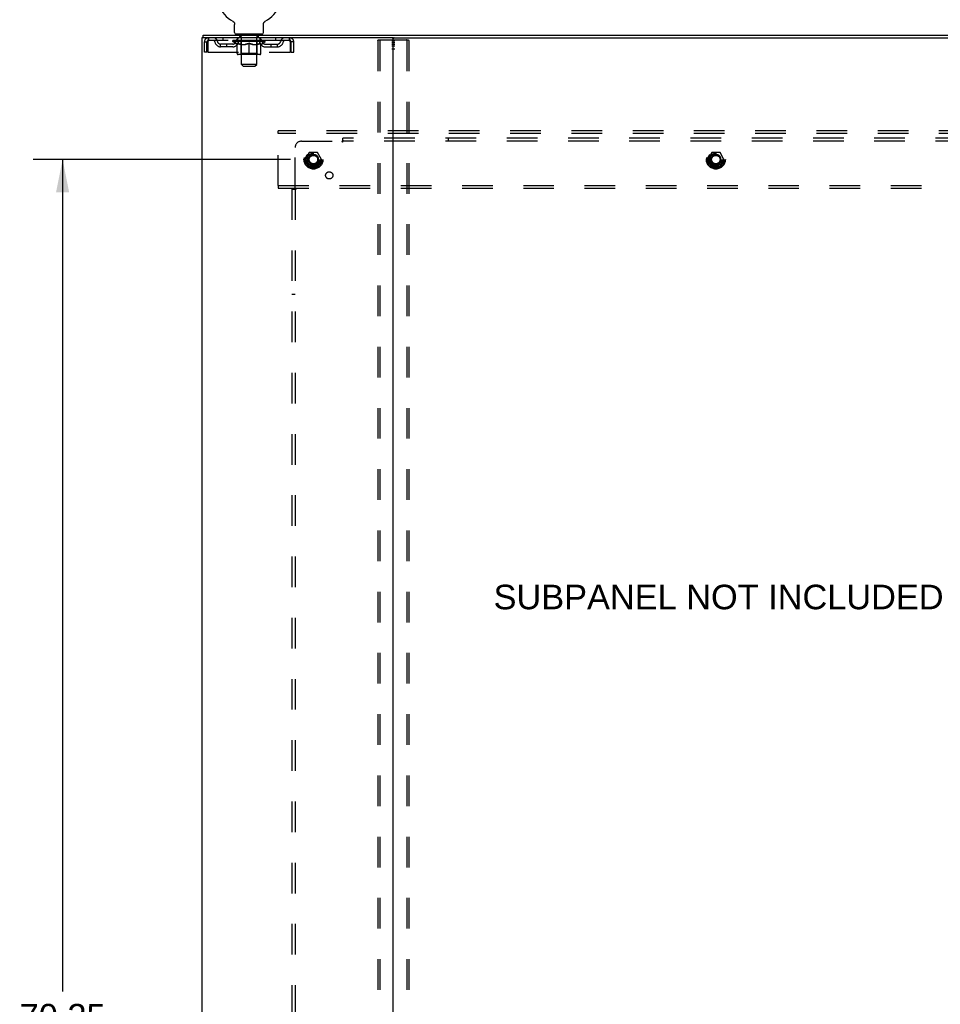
# Model space of a CAD drawing. Header units: inches. Extents: x 0 to 218, y 0 to 141.
# Tile 112 of 114: x 160 to 196, y 54 to 93. Entities that reach past the tile are written whole.
import ezdxf

# ---------------------------------------------------------------- set-up
doc = ezdxf.new("R2010")
doc.units = ezdxf.units.IN
doc.header["$LTSCALE"] = 11.987179
doc.header["$MEASUREMENT"] = 0
doc.linetypes.add('DOT', pattern=[0.2, 0.1, -0.1])
doc.linetypes.add('HIDDEN', pattern=[0.2, 0.1, -0.1])
doc.layers.get('0').update_dxf_attribs({"linetype": 'CONTINUOUS'})
for name, color, linetype in [('DEFAULT_2', 8, 'HIDDEN'), ('DIMENSIONS', 7, 'CONTINUOUS'), ('SUBPANEL', 7, 'CONTINUOUS'), ('WITNESSMARKS', 7, 'CONTINUOUS')]:
    doc.layers.add(name, color=color, linetype=linetype)
doc.styles.get("Standard").update_dxf_attribs({"font": 'arial.ttf'})
doc.dimstyles.new('DIMSTYLE_1', dxfattribs={"dimtxt": 0.961538, "dimasz": 1.282051, "dimexe": 0.09, "dimexo": 0.07, "dimgap": 0.0375, "dimtad": 0, "dimtih": 1, "dimtoh": 1, "dimzin": 4, "dimdsep": 46, "dimtxsty": 'Standard', "dimblk": '_FILLED', "dimblk1": '_FILLED', "dimblk2": '_FILLED', "dimcen": 0.09, "dimadec": 3, "dimazin": 1, "dimtfac": 1, "dimtdec": 3, "dimtofl": 0, "dimtmove": 0, "dimatfit": 3, "dimldrblk": '_FILLED', "dimfxl": 0, "dimtolj": 1, "dimtzin": 4, "dimarcsym": 0})

# ---------------------------------------------------------------- blocks, each defined once
blk = doc.blocks.new('_FILLED')
at = {"color": 0, "linetype": 'ByBlock'}
blk.add_solid([(0, 0), (-1, 0.2), (-1, -0.2)], dxfattribs=at)
blk = doc.blocks.new('*D4')
at = {"layer": 'DIMENSIONS', "color": 2, "linetype": 'Continuous'}
for p, q in [((170.523, 87.546), (160.449, 87.546)), ((161.603, 87.546), (161.603, 54.973)), ((161.603, 17.296), (161.603, 53.05)), ((170.523, 17.296), (160.449, 17.296))]:
    blk.add_line(p, q, dxfattribs=at)
at = {"layer": 'DIMENSIONS', "color": 2, "linetype": 'Continuous', "xscale": 1.2820512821, "yscale": 1.2820512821, "zscale": 1.2820512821}
for p, rotation in [((161.603, 87.546), 90), ((161.603, 17.296), 270)]:
    blk.add_blockref('_FILLED', p, dxfattribs=dict(at, rotation=rotation))
at = {"layer": 'DIMENSIONS', "color": 2, "linetype": 'Continuous', "insert": (161.603, 54.492), "char_height": 0.9615, "width": 3.36002, "attachment_point": 2, "line_spacing_factor": 0.9}
blk.add_mtext('70.25', dxfattribs=at)

msp = doc.modelspace()

# ---------------------------------------------------------------- linework, layer by layer
at = {"color": 7, "linetype": 'Continuous'}
for p, q in [((168.264, 92.959), (168.264, 92.959)), ((168.264, 92.959), (168.269, 92.957)), ((168.267, 92.958), (168.266, 92.959)), ((168.269, 92.957), (168.273, 92.954)), ((168.273, 92.954), (168.277, 92.951)), ((168.277, 92.951), (168.281, 92.948)), ((168.281, 92.948), (168.285, 92.945)), ((168.285, 92.945), (168.289, 92.942)), ((168.289, 92.942), (168.293, 92.938)), ((168.293, 92.938), (168.296, 92.935)), ((168.296, 92.935), (168.3, 92.931)), ((168.3, 92.931), (168.303, 92.927)), ((168.303, 92.927), (168.306, 92.923)), ((168.306, 92.923), (168.31, 92.919)), ((168.309, 92.919), (168.312, 92.915)), ((168.312, 92.915), (168.315, 92.911)), ((168.315, 92.911), (168.318, 92.906)), ((168.318, 92.907), (168.32, 92.902)), ((168.32, 92.902), (168.323, 92.898)), ((168.323, 92.898), (168.325, 92.893)), ((169.475, 92.893), (169.477, 92.898)), ((169.477, 92.898), (169.479, 92.902)), ((169.479, 92.902), (169.482, 92.907)), ((169.482, 92.906), (169.484, 92.911)), ((169.484, 92.911), (169.487, 92.915)), ((169.487, 92.915), (169.49, 92.919)), ((169.49, 92.919), (169.493, 92.923)), ((169.493, 92.923), (169.496, 92.927)), ((169.496, 92.927), (169.5, 92.931)), ((169.499, 92.931), (169.503, 92.935)), ((169.503, 92.935), (169.507, 92.938)), ((169.507, 92.938), (169.51, 92.942)), ((169.51, 92.942), (169.514, 92.945)), ((169.514, 92.945), (169.518, 92.948)), ((169.518, 92.948), (169.522, 92.951)), ((169.522, 92.951), (169.526, 92.954)), ((169.526, 92.954), (169.531, 92.957)), ((169.526, 92.954), (169.528, 92.955)), ((169.531, 92.957), (169.535, 92.959)), ((169.534, 92.959), (169.532, 92.958)), ((169.535, 92.959), (169.535, 92.959)), ((168.325, 92.893), (168.327, 92.888)), ((168.327, 92.888), (168.329, 92.883)), ((168.329, 92.884), (168.33, 92.879)), ((168.33, 92.879), (168.332, 92.874)), ((168.332, 92.874), (168.333, 92.869)), ((168.333, 92.869), (168.334, 92.864)), ((168.334, 92.864), (168.335, 92.859)), ((168.335, 92.859), (168.336, 92.854)), ((168.336, 92.854), (168.336, 92.849)), ((168.337, 92.839), (168.337, 92.834)), ((168.337, 92.52), (168.337, 92.834)), ((169.462, 92.52), (169.462, 92.834)), ((169.463, 92.849), (169.464, 92.854)), ((169.463, 92.844), (169.463, 92.849)), ((169.464, 92.859), (169.465, 92.864)), ((169.464, 92.854), (169.464, 92.859)), ((169.465, 92.864), (169.466, 92.869)), ((169.466, 92.869), (169.468, 92.874)), ((169.468, 92.874), (169.469, 92.879)), ((169.469, 92.879), (169.471, 92.884)), ((169.471, 92.883), (169.473, 92.888)), ((169.473, 92.888), (169.475, 92.893)), ((167.098, 92.317), (167.098, 92.421)), ((167.136, 92.317), (167.107, 92.317)), ((168.4, 92.451), (168.4, 92.421)), ((169.4, 92.451), (168.4, 92.451)), ((169.4, 92.451), (169.4, 92.421)), ((174.506, 92.317), (199.836, 92.317))]:
    msp.add_line(p, q, dxfattribs=at)
at = {"color": 3, "linetype": 'Continuous'}
for p, q in [((167.046, 92.317), (167.046, 12.525)), ((167.107, 92.317), (167.046, 92.317)), ((167.098, 92.421), (207.244, 92.421)), ((174.506, 92.317), (167.136, 92.317)), ((174.546, 12.565), (174.546, 92.277))]:
    msp.add_line(p, q, dxfattribs=at)
at = {"color": 7, "linetype": 'Continuous'}
for points in [[(168.336, 92.849), (168.337, 92.844), (168.337, 92.839)], [(169.462, 92.834), (169.462, 92.839), (169.463, 92.844)], [(169.462, 92.834), (169.462, 92.839), (169.463, 92.844)]]:
    msp.add_lwpolyline(points, dxfattribs=at)
for centre, radius, start, end in [((168.9, 94.079), 1.288, 299.5053, 240.4947), ((168.406, 92.52), 0.069, 180, 265), ((169.393, 92.52), 0.069, 275, 360), ((174.586, 92.277), 0.04, 90, 180)]:
    msp.add_arc(centre, radius, start, end, dxfattribs=at)
at = {"color": 3, "linetype": 'Continuous'}
msp.add_arc((174.506, 92.277), 0.04, 0, 90, dxfattribs=at)
at = {"layer": 'DEFAULT_2', "color": 8, "linetype": 'HIDDEN'}
for p, q in [((168.264, 92.959), (168.264, 92.959)), ((168.272, 92.955), (168.273, 92.954)), ((167.15, 91.755), (167.15, 92.15)), ((167.15, 92.15), (167.254, 92.15)), ((167.254, 91.755), (167.254, 92.15)), ((167.284, 92.15), (167.284, 91.755)), ((167.317, 92.317), (167.317, 92.213)), ((170.483, 92.213), (167.317, 92.213)), ((167.868, 92.317), (167.868, 92.213)), ((168.266, 92.167), (168.266, 92.213)), ((168.426, 92.055), (168.266, 92.167)), ((169.533, 92.167), (168.266, 92.167)), ((168.276, 92.207), (168.276, 92.213)), ((168.285, 92.203), (168.285, 92.207)), ((168.285, 92.203), (169.515, 92.203)), ((168.294, 92.203), (168.294, 92.207)), ((168.295, 92.203), (168.295, 92.207)), ((168.305, 92.207), (168.305, 92.213)), ((168.321, 92.203), (168.321, 92.207)), ((168.323, 92.203), (168.323, 92.207)), ((168.351, 92.207), (168.351, 92.213)), ((168.366, 92.203), (168.366, 92.207)), ((168.368, 92.203), (168.368, 92.207)), ((168.573, 92.206), (168.371, 92.206)), ((168.415, 92.207), (168.415, 92.213)), ((168.416, 92.203), (168.416, 92.206)), ((168.417, 92.203), (168.417, 92.206)), ((168.42, 92.203), (168.42, 92.206)), ((168.427, 92.203), (168.427, 92.207)), ((168.427, 92.203), (168.427, 92.206)), ((168.43, 92.203), (168.43, 92.207)), ((168.434, 92.203), (168.434, 92.207)), ((168.438, 92.203), (168.438, 92.206)), ((168.452, 92.203), (168.452, 92.206)), ((168.462, 92.213), (168.462, 92.317)), ((168.47, 92.203), (168.47, 92.206)), ((168.471, 92.203), (168.471, 92.209)), ((168.491, 92.203), (168.491, 92.206)), ((168.491, 92.203), (168.491, 92.206)), ((168.493, 92.207), (168.493, 92.213)), ((168.497, 92.451), (168.497, 92.421)), ((168.502, 92.203), (168.502, 92.207)), ((168.506, 92.203), (168.506, 92.207)), ((168.516, 92.203), (168.516, 92.206)), ((168.527, 92.203), (168.527, 92.211)), ((168.535, 92.361), (168.535, 92.441)), ((168.543, 92.203), (168.543, 92.206)), ((168.605, 92.351), (168.545, 92.351)), ((168.546, 92.203), (168.546, 92.206)), ((168.573, 92.203), (168.573, 92.206)), ((168.64, 92.206), (168.578, 92.206)), ((168.583, 92.207), (168.583, 92.213)), ((168.587, 91.695), (168.587, 92.164)), ((168.59, 92.203), (168.59, 92.207)), ((168.595, 92.203), (168.595, 92.207)), ((168.6, 91.27), (168.6, 92.341)), ((168.601, 92.203), (168.601, 92.212)), ((168.605, 92.203), (168.605, 92.206)), ((168.616, 92.203), (168.616, 92.206)), ((168.64, 92.203), (168.64, 92.206)), ((168.715, 92.206), (168.656, 92.206)), ((168.676, 92.203), (168.676, 92.206)), ((168.683, 92.207), (168.683, 92.213)), ((168.687, 92.203), (168.687, 92.207)), ((168.689, 92.203), (168.689, 92.213)), ((168.692, 92.203), (168.692, 92.207)), ((168.699, 92.203), (168.699, 92.207)), ((168.715, 92.203), (168.715, 92.206)), ((168.795, 92.206), (168.741, 92.206)), ((168.754, 92.203), (168.754, 92.206)), ((168.785, 92.206), (168.863, 92.211)), ((168.79, 92.207), (168.79, 92.213)), ((168.79, 92.207), (168.79, 92.213)), ((168.79, 92.213), (168.79, 92.213)), ((168.79, 92.203), (168.79, 92.207)), ((168.794, 92.203), (168.794, 92.207)), ((168.795, 92.203), (168.795, 92.206)), ((168.796, 92.203), (168.796, 92.207)), ((168.831, 92.206), (168.895, 92.206)), ((168.836, 92.203), (168.836, 92.206)), ((168.842, 92.206), (168.842, 92.21)), ((168.863, 92.206), (168.863, 92.211)), ((168.879, 92.203), (168.879, 92.206)), ((168.897, 92.207), (168.897, 92.207)), ((168.897, 92.203), (168.897, 92.207)), ((168.897, 92.203), (168.897, 92.207)), ((168.9, 92.207), (168.9, 92.213)), ((168.9, 92.213), (169.014, 92.206)), ((168.902, 92.203), (168.902, 92.207)), ((168.902, 92.203), (168.902, 92.207)), ((168.902, 92.207), (168.902, 92.207)), ((168.921, 92.203), (168.921, 92.206)), ((168.921, 92.206), (168.969, 92.206)), ((168.963, 92.203), (168.963, 92.206)), ((169.004, 92.203), (169.004, 92.207)), ((169.004, 92.203), (169.004, 92.206)), ((169.004, 92.206), (169.059, 92.206)), ((169.005, 92.203), (169.005, 92.207)), ((169.009, 92.207), (169.009, 92.213)), ((169.009, 92.213), (169.01, 92.213)), ((169.009, 92.203), (169.009, 92.207)), ((169.01, 92.207), (169.01, 92.213)), ((169.046, 92.203), (169.046, 92.206)), ((169.085, 92.203), (169.085, 92.206)), ((169.085, 92.206), (169.144, 92.206)), ((169.1, 92.203), (169.1, 92.207)), ((169.107, 92.203), (169.107, 92.207)), ((169.11, 92.203), (169.11, 92.213)), ((169.113, 92.203), (169.113, 92.207)), ((169.116, 92.207), (169.116, 92.213)), ((169.124, 92.203), (169.124, 92.206)), ((169.16, 92.203), (169.16, 92.206)), ((169.16, 92.206), (169.222, 92.206)), ((169.184, 92.203), (169.184, 92.206)), ((169.255, 92.351), (169.195, 92.351)), ((169.195, 92.203), (169.195, 92.206)), ((169.199, 92.203), (169.199, 92.212)), ((169.2, 91.27), (169.2, 92.341)), ((169.205, 92.203), (169.205, 92.207)), ((169.21, 92.203), (169.21, 92.207)), ((169.212, 91.695), (169.212, 92.164)), ((169.216, 92.207), (169.216, 92.213)), ((169.227, 92.203), (169.227, 92.206)), ((169.227, 92.206), (169.428, 92.206)), ((169.254, 92.203), (169.254, 92.206)), ((169.257, 92.203), (169.257, 92.206)), ((169.265, 92.361), (169.265, 92.441)), ((169.272, 92.203), (169.272, 92.211)), ((169.284, 92.203), (169.284, 92.206)), ((169.293, 92.203), (169.293, 92.207)), ((169.297, 92.203), (169.297, 92.207)), ((169.303, 92.451), (169.303, 92.421)), ((169.307, 92.207), (169.307, 92.213)), ((169.308, 92.203), (169.308, 92.206)), ((169.308, 92.203), (169.308, 92.206)), ((169.329, 92.203), (169.329, 92.209)), ((169.329, 92.203), (169.329, 92.206)), ((169.337, 92.213), (169.337, 92.317)), ((169.347, 92.203), (169.347, 92.206)), ((169.361, 92.203), (169.361, 92.206)), ((169.366, 92.203), (169.366, 92.207)), ((169.369, 92.203), (169.369, 92.207)), ((169.372, 92.203), (169.372, 92.206)), ((169.373, 92.203), (169.373, 92.207)), ((169.374, 92.055), (169.533, 92.167)), ((169.38, 92.203), (169.38, 92.206)), ((169.383, 92.203), (169.383, 92.206)), ((169.383, 92.203), (169.383, 92.206)), ((169.385, 92.207), (169.385, 92.213)), ((169.431, 92.203), (169.431, 92.207)), ((169.434, 92.203), (169.434, 92.207)), ((169.448, 92.207), (169.448, 92.213)), ((169.477, 92.203), (169.477, 92.207)), ((169.479, 92.203), (169.479, 92.207)), ((169.495, 92.207), (169.495, 92.213)), ((169.505, 92.203), (169.505, 92.207)), ((169.506, 92.203), (169.506, 92.207)), ((169.515, 92.203), (169.515, 92.207)), ((169.523, 92.207), (169.523, 92.213)), ((169.533, 92.167), (169.533, 92.213)), ((169.931, 92.317), (169.931, 92.213)), ((170.483, 92.213), (170.483, 92.317)), ((170.516, 91.755), (170.516, 92.15)), ((170.546, 91.755), (170.546, 92.15)), ((170.65, 92.15), (170.546, 92.15)), ((170.65, 91.755), (170.65, 92.15)), ((173.942, 92.204), (173.942, 12.639)), ((173.963, 92.234), (175.128, 92.234)), ((174.015, 92.204), (174.015, 12.639)), ((175.076, 92.204), (175.076, 12.639)), ((175.15, 92.204), (175.15, 12.639)), ((167.254, 91.755), (167.15, 91.755)), ((167.284, 91.755), (170.516, 91.755)), ((167.785, 91.962), (167.785, 92.066)), ((168.268, 92.066), (167.785, 92.066)), ((168.268, 91.962), (167.785, 91.962)), ((168.035, 91.962), (168.035, 92.066)), ((168.426, 92.055), (168.436, 92.055)), ((168.436, 91.692), (168.436, 92.098)), ((168.579, 92.055), (168.758, 92.055)), ((168.9, 91.655), (168.9, 92.099)), ((169.041, 92.055), (169.221, 92.055)), ((169.363, 91.692), (169.363, 92.098)), ((169.363, 92.055), (169.374, 92.055)), ((169.531, 92.066), (170.014, 92.066)), ((169.531, 91.962), (170.014, 91.962)), ((169.764, 91.962), (169.764, 92.066)), ((170.014, 91.962), (170.014, 92.066)), ((170.546, 91.755), (170.65, 91.755)), ((169.326, 91.655), (168.473, 91.655)), ((168.587, 91.695), (168.547, 91.655)), ((169.212, 91.695), (168.587, 91.695)), ((169.212, 91.695), (169.252, 91.655)), ((168.669, 91.201), (168.6, 91.27)), ((169.2, 91.27), (168.6, 91.27)), ((168.669, 91.201), (169.131, 91.201)), ((169.131, 91.201), (169.2, 91.27)), ((170.046, 88.567), (170.046, 88.671)), ((204.296, 88.671), (170.046, 88.671)), ((170.046, 86.525), (170.046, 88.567)), ((204.296, 88.567), (170.046, 88.567)), ((171.258, 87.819), (171.103, 87.551)), ((171.103, 87.541), (171.258, 87.274)), ((171.575, 87.824), (171.266, 87.824)), ((171.738, 87.551), (171.584, 87.819)), ((171.584, 87.274), (171.738, 87.541)), ((187.008, 87.819), (186.853, 87.551)), ((186.853, 87.541), (187.008, 87.274)), ((187.325, 87.824), (187.016, 87.824)), ((187.488, 87.551), (187.334, 87.819)), ((187.334, 87.274), (187.488, 87.541)), ((171.575, 87.269), (171.266, 87.269)), ((187.325, 87.269), (187.016, 87.269)), ((170.046, 86.525), (170.046, 86.421)), ((170.046, 86.525), (204.296, 86.525)), ((170.046, 86.421), (204.296, 86.421))]:
    msp.add_line(p, q, dxfattribs=at)
for points in [[(167.317, 92.317), (167.314, 92.316), (167.312, 92.313), (167.31, 92.308), (167.307, 92.301), (167.305, 92.292), (167.303, 92.281), (167.3, 92.268), (167.298, 92.254), (167.295, 92.239), (167.293, 92.223), (167.291, 92.205), (167.288, 92.187), (167.286, 92.169), (167.284, 92.15)], [(167.317, 92.213), (167.314, 92.213), (167.312, 92.212), (167.31, 92.21), (167.307, 92.207), (167.305, 92.204), (167.303, 92.2), (167.3, 92.195), (167.298, 92.19), (167.295, 92.184), (167.293, 92.178), (167.291, 92.171), (167.288, 92.164), (167.286, 92.157), (167.284, 92.15)], [(170.516, 92.15), (170.513, 92.169), (170.511, 92.187), (170.509, 92.205), (170.506, 92.223), (170.504, 92.239), (170.502, 92.254), (170.499, 92.268), (170.497, 92.281), (170.494, 92.292), (170.492, 92.301), (170.49, 92.308), (170.487, 92.313), (170.485, 92.316), (170.483, 92.317)], [(170.516, 92.15), (170.513, 92.157), (170.511, 92.164), (170.509, 92.171), (170.506, 92.178), (170.504, 92.184), (170.502, 92.19), (170.499, 92.195), (170.497, 92.2), (170.494, 92.204), (170.492, 92.207), (170.49, 92.21), (170.487, 92.212), (170.485, 92.213), (170.483, 92.213)], [(173.942, 92.204), (173.943, 92.212), (173.945, 92.219), (173.948, 92.225), (173.952, 92.23), (173.957, 92.233), (173.963, 92.234)], [(174.037, 92.234), (174.031, 92.233), (174.026, 92.23), (174.022, 92.225), (174.018, 92.219), (174.016, 92.212), (174.015, 92.204)], [(175.076, 92.204), (175.075, 92.212), (175.073, 92.219), (175.07, 92.225), (175.065, 92.23), (175.06, 92.233), (175.055, 92.234)], [(175.128, 92.234), (175.134, 92.233), (175.139, 92.23), (175.143, 92.225), (175.147, 92.219), (175.149, 92.212), (175.15, 92.204)], [(168.586, 92.055), (168.561, 92.06), (168.537, 92.065), (168.512, 92.072), (168.487, 92.08), (168.462, 92.088), (168.436, 92.098)], [(168.436, 92.097), (168.461, 92.088), (168.485, 92.079), (168.509, 92.072), (168.532, 92.065), (168.555, 92.06), (168.579, 92.055)], [(168.9, 92.099), (168.874, 92.089), (168.848, 92.08), (168.823, 92.072), (168.798, 92.065), (168.773, 92.06), (168.749, 92.055)], [(168.758, 92.055), (168.782, 92.06), (168.805, 92.065), (168.828, 92.072), (168.852, 92.079), (168.876, 92.088), (168.9, 92.097)], [(169.051, 92.055), (169.026, 92.06), (169.001, 92.065), (168.976, 92.072), (168.951, 92.08), (168.925, 92.089), (168.9, 92.099)], [(168.9, 92.097), (168.924, 92.088), (168.948, 92.079), (168.971, 92.072), (168.995, 92.065), (169.018, 92.06), (169.041, 92.055)], [(169.363, 92.098), (169.337, 92.088), (169.312, 92.08), (169.287, 92.072), (169.262, 92.065), (169.238, 92.06), (169.213, 92.055)], [(169.221, 92.055), (169.244, 92.06), (169.268, 92.065), (169.291, 92.072), (169.315, 92.08), (169.339, 92.088), (169.363, 92.097)]]:
    msp.add_lwpolyline(points, dxfattribs=at)
for centre, radius in [((171.421, 87.546), 0.372), ((171.421, 87.546), 0.356), ((187.171, 87.546), 0.372), ((187.171, 87.546), 0.356), ((171.421, 87.546), 0.312), ((171.421, 87.546), 0.204), ((171.421, 87.546), 0.188), ((171.421, 87.546), 0.183), ((171.421, 87.546), 0.165), ((187.171, 87.546), 0.312), ((187.171, 87.546), 0.204), ((187.171, 87.546), 0.188), ((187.171, 87.546), 0.183), ((187.171, 87.546), 0.165)]:
    msp.add_circle(centre, radius, dxfattribs=at)
at = {"layer": 'DEFAULT_2', "color": 8, "linetype": 'DOT'}
for centre in [(171.421, 87.546), (187.171, 87.546)]:
    msp.add_circle(centre, 0.17, dxfattribs=at)
at = {"layer": 'DEFAULT_2', "color": 8, "linetype": 'HIDDEN'}
for centre, radius, start, end in [((167.317, 92.15), 0.167, 90, 180), ((167.317, 92.15), 0.063, 90, 180), ((167.496, 92.15), 0.167, 8.0716, 90), ((167.496, 92.151), 0.0625, 7.9863, 90), ((167.785, 92.191), 0.229, 187.9863, 270), ((167.785, 92.191), 0.125, 188.0716, 270), ((168.268, 92.191), 0.125, 270, 351.9284), ((168.268, 92.191), 0.229, 270, 352.0137), ((168.557, 92.15), 0.167, 90, 171.9284), ((168.406, 92.52), 0.069, 265, 270), ((168.557, 92.151), 0.0625, 90, 172.0137), ((168.525, 92.441), 0.01, 0, 90), ((168.545, 92.361), 0.01, 180, 270), ((168.547, 92.164), 0.0398, 0, 90), ((168.59, 92.341), 0.01, 0, 90), ((169.21, 92.341), 0.01, 90, 180), ((169.252, 92.164), 0.0398, 90, 180), ((169.242, 92.15), 0.167, 8.0716, 90), ((169.243, 92.151), 0.0625, 7.9863, 90), ((169.255, 92.361), 0.01, 270, 360), ((169.275, 92.441), 0.01, 90, 180), ((169.531, 92.191), 0.229, 187.9863, 270), ((169.393, 92.52), 0.069, 270, 275), ((169.531, 92.191), 0.125, 188.0716, 270), ((170.014, 92.191), 0.125, 270, 351.9284), ((170.014, 92.191), 0.229, 270, 352.0137), ((170.303, 92.15), 0.167, 90, 171.9284), ((170.303, 92.151), 0.0625, 90, 172.0137), ((170.483, 92.15), 0.167, 0, 90), ((170.483, 92.15), 0.063, 0, 90), ((168.473, 91.692), 0.0371, 180, 270), ((169.326, 91.692), 0.0371, 270, 360), ((171.112, 87.546), 0.01, 150.0127, 209.9883), ((171.266, 87.814), 0.01, 90.0124, 149.9892), ((171.575, 87.814), 0.01, 30.012, 89.9887), ((171.73, 87.546), 0.01, 330.0127, 29.9883), ((186.862, 87.546), 0.01, 150.0127, 209.9883), ((187.016, 87.814), 0.01, 90.0124, 149.9892), ((187.325, 87.814), 0.01, 30.012, 89.9887), ((187.48, 87.546), 0.01, 330.0127, 29.9883), ((171.266, 87.279), 0.01, 210.012, 269.9887), ((171.575, 87.279), 0.01, 270.0124, 329.9892), ((187.016, 87.279), 0.01, 210.012, 269.9887), ((187.325, 87.279), 0.01, 270.0124, 329.9892)]:
    msp.add_arc(centre, radius, start, end, dxfattribs=at)
for centre, major_axis, ratio, start_param, end_param in [((168.9, 92.213), (0.633, 0.007), 0.05963, 2.96643, 3.140963), ((168.247, 92.201), (0.198, 0), 0.060556, 0.430652, 1.470503), ((168.9, 92.213), (0.633, 0), 0.060556, -3.141593, -2.96706), ((168.247, 92.195), (0.198, 0.002), 0.05963, 1.376596, 1.469874), ((168.9, 92.213), (0.633, 0.013), 0.05688, 2.791345, 2.965878), ((168.222, 92.201), (0.198, 0.002), 0.05963, 0.25549, 1.295341), ((168.291, 92.201), (0.198, -0.002), 0.05963, 0.605815, 1.645666), ((168.9, 92.213), (0.633, -0.007), 0.05963, -2.96643, -2.791898), ((168.291, 92.195), (0.198, 0), 0.060556, 1.551758, 1.645036), ((168.222, 92.195), (0.198, 0.004), 0.05688, 1.20151, 1.294789), ((168.292, 92.197), (0.164, 0.002), 0.05963, 1.065228, 1.614276), ((168.272, 92.197), (0.164, 0.003), 0.05688, 0.890143, 1.43919), ((168.33, 92.197), (0.164, 0), 0.060556, 1.240391, 1.789438), ((168.9, 92.213), (0.633, 0.019), 0.052395, 2.616403, 2.790936), ((168.219, 92.201), (0.198, 0.004), 0.05688, 0.080405, 1.120256), ((168.353, 92.201), (0.198, -0.004), 0.05688, 0.7809, 1.820751), ((168.9, 92.213), (0.633, -0.013), 0.05688, -2.791345, -2.616812), ((168.353, 92.195), (0.198, -0.002), 0.05963, 1.72692, 1.820198), ((168.219, 92.195), (0.198, 0.006), 0.052395, 1.026568, 1.119847), ((168.272, 92.197), (0.164, 0.005), 0.052395, 0.715201, 1.264248), ((168.386, 92.197), (0.164, -0.002), 0.05963, 1.415553, 1.9646), ((168.9, 92.213), (0.633, 0.025), 0.046319, 2.441654, 2.616187), ((168.433, 92.201), (0.198, -0.006), 0.052395, 0.955842, 1.995693), ((168.9, 92.213), (0.633, -0.019), 0.052395, -2.616403, -2.44187), ((168.236, 92.201), (0.198, 0.006), 0.052395, -0.094537, 0.945314), ((168.433, 92.195), (0.198, -0.004), 0.05688, 1.902006, 1.995284), ((168.236, 92.195), (0.198, 0.008), 0.046319, 0.851819, 0.945098), ((168.29, 92.197), (0.164, 0.006), 0.046319, 0.540452, 1.089499), ((168.457, 92.197), (0.164, -0.003), 0.05688, 1.590638, 2.139686), ((168.9, 92.213), (0.633, 0.029), 0.038841, 2.267123, 2.441656), ((168.526, 92.201), (0.198, -0.008), 0.046319, 1.130591, 2.170442), ((168.273, 92.201), (0.198, 0.008), 0.046319, -0.269286, 0.770565), ((168.9, 92.213), (0.633, -0.025), 0.046319, -2.441654, -2.267121), ((168.526, 92.195), (0.198, -0.006), 0.052395, 2.076947, 2.170226), ((168.273, 92.195), (0.198, 0.009), 0.038841, 0.677289, 0.770567), ((168.327, 92.197), (0.164, 0.008), 0.038841, 0.365921, 0.914969), ((168.541, 92.197), (0.164, -0.005), 0.052395, 1.76558, 2.314627), ((168.9, 92.213), (0.633, 0.033), 0.030195, 2.09281, 2.267343), ((168.631, 92.201), (0.198, -0.009), 0.038841, 1.305122, 2.344973), ((168.329, 92.201), (0.198, 0.009), 0.038841, -0.443817, 0.596034), ((168.9, 92.213), (0.633, -0.029), 0.038841, -2.267123, -2.092591), ((168.631, 92.195), (0.198, -0.008), 0.046319, 2.251696, 2.344975), ((168.329, 92.195), (0.198, 0.01), 0.030195, 0.502975, 0.596254), ((168.381, 92.197), (0.164, 0.009), 0.030195, 0.191608, 0.740655), ((168.637, 92.197), (0.164, -0.006), 0.046319, 1.940329, 2.489376), ((168.402, 92.201), (0.198, 0.01), 0.030195, -0.61813, 0.421721), ((168.9, 92.213), (0.633, 0.036), 0.020645, 1.918687, 2.09322), ((168.744, 92.201), (0.198, -0.01), 0.030195, 1.479435, 2.519286), ((168.9, 92.213), (0.633, -0.033), 0.030195, -2.09281, -1.918277), ((168.744, 92.195), (0.198, -0.009), 0.038841, 2.426227, 2.519505), ((168.402, 92.195), (0.198, 0.011), 0.020645, 0.328852, 0.422131), ((168.451, 92.197), (0.164, 0.009), 0.020645, 0.017485, 0.566532), ((168.74, 92.197), (0.164, -0.008), 0.038841, 2.11486, 2.663907), ((168.491, 92.201), (0.198, 0.011), 0.020645, -0.792253, 0.247598), ((168.9, 92.213), (0.633, 0.038), 0.010478, 1.744704, 1.919237), ((168.862, 92.201), (0.198, -0.011), 0.020645, 1.653558, 2.693409), ((168.9, 92.213), (0.633, -0.036), 0.020645, -1.918687, -1.744154), ((168.862, 92.195), (0.198, -0.01), 0.030195, 2.60054, 2.693819), ((168.491, 92.195), (0.198, 0.012), 0.010478, 0.154869, 0.248148), ((168.535, 92.197), (0.164, 0.01), 0.010478, 6.126688, 6.675735), ((168.849, 92.197), (0.164, -0.009), 0.030195, 2.289173, 2.83822), ((168.592, 92.201), (0.198, 0.012), 0.010478, -0.966236, -0.000846), ((168.98, 92.201), (0.198, -0.012), 0.010478, 1.827541, 2.867392), ((168.9, 92.213), (0.633, -0.038), 0.010478, -1.744704, -1.570171), ((168.98, 92.195), (0.198, -0.011), 0.020645, 2.774664, 2.867942), ((168.958, 92.197), (0.164, -0.009), 0.020645, 2.463296, 3.012344), ((168.819, 92.201), (0.198, 0.012), 0.010478, 0.274201, 1.314052), ((168.733, 92.197), (0.164, 0.01), 0.010478, -0.000298, 0.504314), ((168.703, 92.195), (0.198, 0.012), 0.010478, 0.192946, 0.399283), ((168.9, 92.213), (0.633, 0.038), 0.010478, -1.578586, -1.396888), ((169.097, 92.195), (0.198, -0.012), 0.010478, 2.948646, 3.041925), ((169.067, 92.197), (0.164, -0.01), 0.010478, 2.637279, 3.142076), ((168.938, 92.201), (0.198, 0.011), 0.020645, 0.448184, 1.488034), ((168.841, 92.197), (0.164, 0.009), 0.020645, 0.129249, 0.678296), ((168.819, 92.195), (0.198, 0.011), 0.020645, 0.273651, 0.366929), ((169.207, 92.201), (0.198, -0.012), 0.010478, -3.140747, -2.175357), ((168.9, 92.213), (0.633, 0.036), 0.020645, -1.397439, -1.222906), ((168.9, 92.213), (0.633, -0.038), 0.010478, 1.222355, 1.396888), ((169.056, 92.201), (0.198, 0.01), 0.030195, 0.622307, 1.662158), ((168.951, 92.197), (0.164, 0.009), 0.030195, 0.303372, 0.852419), ((169.264, 92.197), (0.164, -0.01), 0.010478, 2.749043, 3.29809), ((169.308, 92.201), (0.198, -0.011), 0.020645, 2.893995, 3.933846), ((168.938, 92.195), (0.198, 0.01), 0.030195, 0.447774, 0.541052), ((169.308, 92.195), (0.198, -0.012), 0.010478, 2.893445, 2.986723), ((168.9, 92.213), (0.633, 0.033), 0.030195, -1.223315, -1.048783), ((168.9, 92.213), (0.633, -0.036), 0.020645, 1.048373, 1.222906), ((169.168, 92.201), (0.198, 0.009), 0.038841, 0.79662, 1.836471), ((169.059, 92.197), (0.164, 0.008), 0.038841, 0.477686, 1.026733), ((169.348, 92.197), (0.164, -0.009), 0.020645, 2.57506, 3.124108), ((169.397, 92.201), (0.198, -0.01), 0.030195, 2.719872, 3.759723), ((169.273, 92.201), (0.198, 0.008), 0.046319, 0.971151, 2.011002), ((169.056, 92.195), (0.198, 0.009), 0.038841, 0.622087, 0.715366), ((169.397, 92.195), (0.198, -0.011), 0.020645, 2.719462, 2.812741), ((168.9, 92.213), (0.633, 0.029), 0.038841, -1.049002, -0.874469), ((168.9, 92.213), (0.633, -0.033), 0.030195, 0.87425, 1.048783), ((169.163, 92.197), (0.164, 0.006), 0.046319, 0.652216, 1.201263), ((169.367, 92.201), (0.198, 0.006), 0.052395, 1.1459, 2.185751), ((169.418, 92.197), (0.164, -0.009), 0.030195, 2.400937, 2.949985), ((169.471, 92.201), (0.198, -0.009), 0.038841, 2.545558, 3.585409), ((169.258, 92.197), (0.164, 0.005), 0.052395, 0.826965, 1.376012), ((169.168, 92.195), (0.198, 0.008), 0.046319, 0.796618, 0.889896), ((169.471, 92.195), (0.198, -0.01), 0.030195, 2.545339, 2.638617), ((169.446, 92.201), (0.198, 0.004), 0.05688, 1.320842, 2.360692), ((168.9, 92.213), (0.633, 0.025), 0.046319, -0.874471, -0.699939), ((168.9, 92.213), (0.633, -0.029), 0.038841, 0.699936, 0.874469), ((169.527, 92.201), (0.198, -0.008), 0.046319, 2.371028, 3.410879), ((169.472, 92.197), (0.164, -0.008), 0.038841, 2.226624, 2.775671), ((169.509, 92.201), (0.198, 0.002), 0.05963, 1.495927, 2.535778), ((169.343, 92.197), (0.164, 0.003), 0.05688, 1.001907, 1.550954), ((169.564, 92.201), (0.198, -0.006), 0.052395, 2.196279, 3.23613), ((169.273, 92.195), (0.198, 0.006), 0.052395, 0.971367, 1.064645), ((169.509, 92.197), (0.164, -0.006), 0.046319, 2.052093, 2.601141), ((169.553, 92.201), (0.198, 0), 0.060556, 1.671089, 2.71094), ((169.527, 92.195), (0.198, -0.009), 0.038841, 2.371026, 2.464304), ((169.581, 92.201), (0.198, -0.004), 0.05688, 2.021337, 3.061188), ((168.9, 92.213), (0.633, 0.019), 0.052395, -0.699723, -0.52519), ((168.9, 92.213), (0.633, -0.025), 0.046319, 0.525406, 0.699939), ((169.577, 92.201), (0.198, -0.002), 0.05963, 1.846251, 2.886102), ((169.414, 92.197), (0.164, 0.002), 0.05963, 1.176993, 1.72604), ((169.528, 92.197), (0.164, -0.005), 0.052395, 1.877344, 2.426392), ((169.469, 92.197), (0.164, 0), 0.060556, 1.352155, 1.901202), ((169.527, 92.197), (0.164, -0.003), 0.05688, 1.702402, 2.25145), ((169.507, 92.197), (0.164, -0.002), 0.05963, 1.527317, 2.076364), ((169.367, 92.195), (0.198, 0.004), 0.05688, 1.146309, 1.239587), ((169.564, 92.195), (0.198, -0.008), 0.046319, 2.196495, 2.289773), ((168.9, 92.213), (0.633, 0.013), 0.05688, -0.524781, -0.350248), ((168.9, 92.213), (0.633, -0.019), 0.052395, 0.350657, 0.52519), ((169.446, 92.195), (0.198, 0.002), 0.05963, 1.321394, 1.414673), ((169.581, 92.195), (0.198, -0.006), 0.052395, 2.021746, 2.115024), ((168.9, 92.213), (0.633, 0.007), 0.05963, -0.349695, -0.175162), ((168.9, 92.213), (0.633, -0.013), 0.05688, 0.175715, 0.350248), ((169.509, 92.195), (0.198, 0), 0.060556, 1.496556, 1.589835), ((169.577, 92.195), (0.198, -0.004), 0.05688, 1.846804, 1.940083), ((169.553, 92.195), (0.198, -0.002), 0.05963, 1.671719, 1.764997), ((168.9, 92.213), (0.633, 0), 0.060556, -0.174533, 0), ((168.9, 92.213), (0.633, -0.007), 0.05963, 0.000629, 0.175162)]:
    msp.add_ellipse(centre, major_axis=major_axis, ratio=ratio, start_param=start_param, end_param=end_param, dxfattribs=at)
at = {"layer": 'SUBPANEL', "color": 8, "linetype": 'HIDDEN'}
for p, q in [((172.56, 88.284), (172.553, 88.277)), ((172.577, 88.224), (172.577, 88.39)), ((201.764, 88.39), (172.577, 88.39)), ((176.702, 88.265), (176.702, 88.39)), ((170.702, 86.425), (170.702, 88.015)), ((170.952, 88.265), (172.542, 88.265)), ((201.764, 88.265), (172.577, 88.265)), ((170.577, 86.39), (170.577, 18.453)), ((170.577, 86.39), (170.743, 86.39)), ((170.702, 86.39), (170.702, 18.453)), ((170.702, 82.265), (170.577, 82.265))]:
    msp.add_line(p, q, dxfattribs=at)
for points in [[(172.553, 88.277), (172.552, 88.275), (172.55, 88.274), (172.548, 88.272), (172.546, 88.27), (172.544, 88.268), (172.543, 88.267), (172.542, 88.265)], [(172.577, 88.304), (172.575, 88.301), (172.574, 88.299), (172.572, 88.297), (172.571, 88.295), (172.569, 88.293), (172.568, 88.292), (172.566, 88.29), (172.564, 88.288), (172.563, 88.287), (172.561, 88.285), (172.56, 88.284)], [(172.555, 88.246), (172.552, 88.25), (172.55, 88.253), (172.549, 88.255), (172.547, 88.257), (172.546, 88.259), (172.544, 88.262), (172.543, 88.263), (172.542, 88.265)], [(172.577, 88.224), (172.575, 88.225), (172.573, 88.226), (172.572, 88.226), (172.57, 88.227), (172.569, 88.228), (172.567, 88.23), (172.566, 88.231), (172.564, 88.233), (172.563, 88.234), (172.561, 88.236), (172.56, 88.238), (172.559, 88.239), (172.557, 88.241), (172.556, 88.244), (172.555, 88.246)], [(170.663, 86.39), (170.666, 86.392), (170.668, 86.393), (170.67, 86.395), (170.672, 86.396), (170.674, 86.398), (170.675, 86.399), (170.677, 86.401), (170.679, 86.403), (170.68, 86.404), (170.682, 86.406), (170.683, 86.407)], [(170.683, 86.407), (170.69, 86.414), (170.692, 86.415), (170.693, 86.417), (170.695, 86.419), (170.697, 86.421), (170.699, 86.423), (170.7, 86.424), (170.702, 86.425)], [(170.717, 86.415), (170.714, 86.417), (170.712, 86.418), (170.71, 86.42), (170.708, 86.421), (170.705, 86.423), (170.704, 86.424), (170.702, 86.425)], [(170.743, 86.39), (170.742, 86.392), (170.741, 86.394), (170.741, 86.395), (170.74, 86.397), (170.739, 86.398), (170.737, 86.4), (170.736, 86.401), (170.734, 86.403), (170.733, 86.404), (170.731, 86.406), (170.729, 86.407), (170.728, 86.408), (170.726, 86.41), (170.723, 86.411), (170.721, 86.412), (170.717, 86.415)]]:
    msp.add_lwpolyline(points, dxfattribs=at)
for centre, radius in [((171.421, 87.546), 0.25), ((187.171, 87.546), 0.25), ((172.039, 86.928), 0.141)]:
    msp.add_circle(centre, radius, dxfattribs=at)
msp.add_arc((170.952, 88.015), 0.25, 90, 180, dxfattribs=at)
at = {"layer": 'WITNESSMARKS', "color": 40, "linetype": 'Continuous'}
for p, q in [((174.483, 92.192), (174.608, 92.192)), ((174.483, 92.13), (174.608, 92.13)), ((174.483, 92.067), (174.608, 92.067)), ((174.483, 92.005), (174.608, 92.005)), ((174.483, 91.88), (174.608, 91.88))]:
    msp.add_line(p, q, dxfattribs=at)

# ---------------------------------------------------------------- texts
at = {"layer": 'DIMENSIONS', "color": 2, "linetype": 'Continuous', "insert": (187.278, 70.903), "char_height": 0.96154, "width": 17.58293, "attachment_point": 2, "line_spacing_factor": 0.9}
msp.add_mtext('SUBPANEL NOT INCLUDED', dxfattribs=at)

# ---------------------------------------------------------------- dimensions: what is measured, and where the dimension line sits
at = {"layer": 'DIMENSIONS', "color": 2, "linetype": 'Continuous'}
dim = msp.add_linear_dim(base=(161.603, 87.546), p1=(170.593, 17.296), p2=(170.593, 87.546), angle=90, dimstyle='DIMSTYLE_1', dxfattribs=at)
dim.commit()
dim.dimension.update_dxf_attribs({"geometry": '*D4', "text_midpoint": (161.606, 54.006), "dimtype": 160})

doc.saveas('drawing.dxf')
